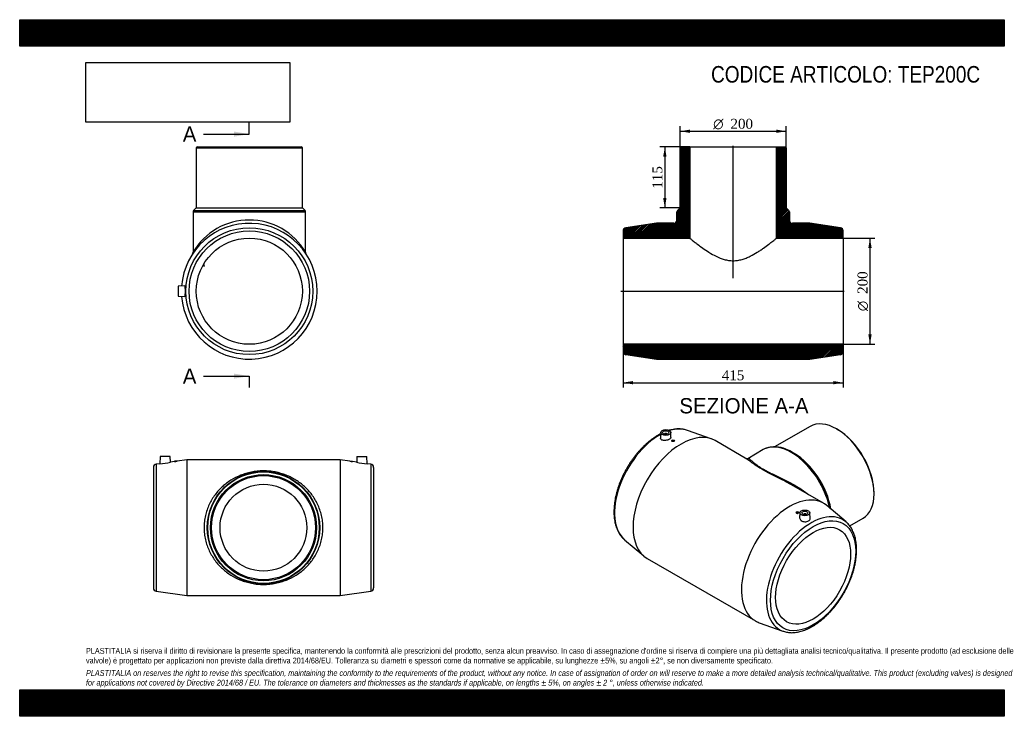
# Model space of a CAD drawing. Header units: millimetres. Extents: x 0 to 1856, y 0 to 1313.
import ezdxf
from ezdxf.enums import TextEntityAlignment as Align
from ezdxf.lldxf.tags import DXFTag

# ---------------------------------------------------------------- set-up
doc = ezdxf.new("R2010")
doc.units = ezdxf.units.MM
doc.header["$LTSCALE"] = 6.25
for name, color, linetype in [('Default', 7, 'Continuous'), ('DV4_Default', 7, 'Continuous'), ('TEP200C', 7, 'Continuous')]:
    doc.layers.add(name, color=color, linetype=linetype)
doc.styles.add('SEACAD_Solid_Edge_ANSI', font='seans.ttf')
doc.styles.add('SEACAD_Solid_Edge_ANSI1_Symbols', font='semeca1.ttf')
doc.styles.add('SEACAD_Times_New_Roman', font='times.ttf')
tags = doc.linetypes.add('CENTER2', pattern=[28.575, 19.05, -3.175, 3.175, -3.175]).pattern_tags.tags
tags[10:11] = [DXFTag(74, 4), DXFTag(75, 0), DXFTag(340, '0'), DXFTag(46, 0.0), DXFTag(50, 0.0), DXFTag(44, 0.0), DXFTag(45, 0.0)]
tags[8:9] = [DXFTag(74, 4), DXFTag(75, 0), DXFTag(340, '0'), DXFTag(46, 0.0), DXFTag(50, 0.0), DXFTag(44, 0.0), DXFTag(45, 0.0)]
tags[6:7] = [DXFTag(74, 4), DXFTag(75, 0), DXFTag(340, '0'), DXFTag(46, 0.0), DXFTag(50, 0.0), DXFTag(44, 0.0), DXFTag(45, 0.0)]
tags[4:5] = [DXFTag(74, 4), DXFTag(75, 0), DXFTag(340, '0'), DXFTag(46, 0.0), DXFTag(50, 0.0), DXFTag(44, 0.0), DXFTag(45, 0.0)]
doc.dimstyles.new('ANSImm', dxfattribs={"dimtxt": 18.75, "dimasz": 18.75, "dimexe": 9.375, "dimexo": 0, "dimgap": 4.6875, "dimtad": 1, "dimdsep": 46, "dimtxsty": 'SEACAD_Times_New_Roman', "dimblk1": '_SE_FILLED', "dimblk2": '_SE_FILLED', "dimsah": 1, "dimcen": 9.375, "dimazin": 0, "dimtfac": 0.85, "dimtdec": 3, "dimtofl": 0, "dimtmove": 0, "dimatfit": 3, "dimfxl": 1, "dimarcsym": 0})
picture_1 = doc.add_image_def('image1.jpg', size_in_pixel=(4302, 1260))

# ---------------------------------------------------------------- blocks, each defined once
blk = doc.blocks.new('SE')
at = {"layer": 'TEP200C', "color": 7, "linetype": 'Continuous'}
for p, q in [((264.6, 489.4), (264.2, 475.9)), ((283.6, 489.4), (264.6, 489.4)), ((284, 478.8), (283.6, 489.4)), ((315.1, 483.4), (296.6, 480.7)), ((315.1, 483.4), (315.1, 227.4)), ((604.1, 483.4), (315.1, 483.4)), ((604.1, 483.4), (604.1, 227.4)), ((622.7, 480.7), (604.1, 483.4)), ((635.6, 489.4), (635.3, 478.8)), ((635.6, 489.4), (654.6, 489.4)), ((655.1, 475.9), (654.6, 489.4)), ((252.1, 469), (252.1, 241.8)), ((264.2, 475.9), (257.3, 474.9)), ((257.3, 474.9), (257.3, 235.9)), ((291.7, 480), (284, 478.8)), ((296.6, 480.9), (291.6, 480.9)), ((291.6, 480.9), (291.6, 480)), ((296.6, 480.7), (296.6, 480.9)), ((622.6, 480.9), (627.6, 480.9)), ((622.6, 480.9), (622.6, 480.7)), ((627.6, 480), (627.6, 480.9)), ((635.3, 478.8), (627.6, 480)), ((662, 474.9), (655.1, 475.9)), ((662, 474.9), (662, 235.9)), ((667.1, 469), (667.1, 241.8)), ((257.3, 235.9), (315.1, 227.4)), ((315.1, 227.4), (604.1, 227.4)), ((604.1, 227.4), (662, 235.9))]:
    blk.add_line(p, q, dxfattribs=at)
for radius in [106, 105.1, 100, 98, 81.8]:
    blk.add_circle((459.6, 355.4), radius, dxfattribs=at)
for centre, radius, start, end in [((258.1, 469), 6, 98.3556, 180), ((255.9, 601.4), 125.7, 273.7807, 282.9306), ((275.4, 607.9), 129, 277.2331, 279.4782), ((643.9, 607.9), 129, 260.5218, 262.7669), ((663.4, 601.4), 125.7, 257.0694, 266.2193), ((661.1, 469), 6, 0, 81.6444), ((258.1, 241.8), 6, 180, 261.6444), ((661.1, 241.8), 6, 278.3556, 0)]:
    blk.add_arc(centre, radius, start, end, dxfattribs=at)
blk.add_open_spline([(347.6, 355.4), (347.6, 359.3), (347.9, 363.1), (348.7, 370.7), (349.3, 374.4), (351, 381.7), (352, 385.3), (354.4, 392.3), (355.8, 395.8), (358.9, 402.3), (360.6, 405.5), (364.2, 411.6), (366.2, 414.5), (372.5, 422.9), (377.1, 428), (384.5, 434.8), (387.1, 437), (392.4, 441.1), (395.2, 443), (403.9, 448.4), (409.9, 451.5), (419.5, 455.3), (422.8, 456.5), (429.6, 458.5), (433.1, 459.4), (440.4, 460.9), (444.1, 461.4), (451.6, 462.2), (455.5, 462.4), (463.2, 462.4), (466.9, 462.2), (474.5, 461.5), (478.2, 461), (489.1, 458.9), (495.9, 456.8), (505.7, 453), (508.9, 451.6), (515, 448.5), (517.9, 446.8), (526.5, 441.5), (531.9, 437.4), (539.5, 430.5), (541.9, 428.1), (546.5, 423), (548.7, 420.4), (554.9, 412.1), (558.6, 406.1), (563.2, 396.2), (564.6, 392.8), (567.1, 385.8), (568.1, 382.2), (569.8, 374.9), (570.5, 371.1), (571.4, 363.5), (571.6, 359.7), (571.6, 352), (571.4, 348.1), (570.6, 340.5), (570, 336.8), (568.4, 329.5), (567.4, 325.9), (565, 318.9), (563.6, 315.4), (559, 305.5), (555.3, 299.4), (547, 288.1), (542.4, 283), (532.4, 273.8), (527, 269.7), (515.5, 262.4), (509.4, 259.4), (499.8, 255.5), (496.4, 254.3), (489.5, 252.3), (486, 251.4), (478.7, 249.9), (475, 249.4), (469.4, 248.8), (467.4, 248.7), (463.6, 248.5), (461.7, 248.4), (456, 248.4), (452.2, 248.6), (444.6, 249.3), (440.9, 249.9), (433.6, 251.3), (430.1, 252.2), (423.2, 254.2), (419.9, 255.3), (410.1, 259.2), (404, 262.3), (395.5, 267.7), (392.7, 269.6), (387.3, 273.7), (384.6, 275.9), (377.1, 282.8), (372.5, 287.8), (366.3, 296.2), (364.4, 299.1), (360.7, 305.2), (359, 308.4), (354.3, 318.3), (351.9, 325.2), (349.4, 336.3), (348.7, 340.1), (347.9, 347.7), (347.6, 351.6), (347.6, 355.4)], degree=3, knots=[0, 0, 0, 0, 0.015625, 0.015625, 0.03125, 0.03125, 0.046875, 0.046875, 0.0625, 0.0625, 0.078125, 0.078125, 0.09375, 0.09375, 0.125, 0.125, 0.140625, 0.140625, 0.15625, 0.15625, 0.1875, 0.1875, 0.203125, 0.203125, 0.21875, 0.21875, 0.234375, 0.234375, 0.25, 0.25, 0.265625, 0.265625, 0.28125, 0.28125, 0.3125, 0.3125, 0.328125, 0.328125, 0.34375, 0.34375, 0.375, 0.375, 0.390625, 0.390625, 0.40625, 0.40625, 0.4375, 0.4375, 0.453125, 0.453125, 0.46875, 0.46875, 0.484375, 0.484375, 0.5, 0.5, 0.515625, 0.515625, 0.53125, 0.53125, 0.546875, 0.546875, 0.5625, 0.5625, 0.59375, 0.59375, 0.625, 0.625, 0.65625, 0.65625, 0.6875, 0.6875, 0.703125, 0.703125, 0.71875, 0.71875, 0.734375, 0.734375, 0.742188, 0.742188, 0.75, 0.75, 0.765625, 0.765625, 0.78125, 0.78125, 0.796875, 0.796875, 0.8125, 0.8125, 0.84375, 0.84375, 0.859375, 0.859375, 0.875, 0.875, 0.90625, 0.90625, 0.921875, 0.921875, 0.9375, 0.9375, 0.96875, 0.96875, 0.984375, 0.984375, 1, 1, 1, 1], dxfattribs=at)
blk = doc.blocks.new('SE1')
at = {"layer": 'TEP200C', "color": 7, "linetype": 'Continuous'}
for p, q in [((1303.9, 522.6), (1259.2, 538.6)), ((1490, 546.3), (1422.9, 507.6)), ((1541.4, 540.6), (1540, 541.4)), ((1208.4, 534.8), (1207.9, 523.9)), ((1215.9, 532), (1215.9, 531.5)), ((1219.9, 531.5), (1219.9, 532)), ((1227.8, 525.6), (1227.4, 534.8)), ((1229.5, 519.5), (1229.5, 518.8)), ((1234.5, 519.3), (1234.5, 519.5)), ((1370.9, 484.7), (1310.9, 519.4)), ((1401.9, 502.4), (1372.5, 485.4)), ((1460.1, 495.3), (1456.4, 497.3)), ((1515.2, 401.4), (1455.2, 436)), ((1610.7, 418.9), (1610.7, 420.5)), ((1557.8, 366.2), (1521.5, 396.9)), ((1463.6, 384.4), (1463.6, 384.1)), ((1468.6, 383.7), (1468.6, 384.4)), ((1470.7, 383.3), (1470.3, 374.2)), ((1478.2, 380.6), (1478.2, 380.1)), ((1482.2, 380.1), (1482.2, 380.6)), ((1490.2, 372.5), (1489.7, 383.3)), ((1564.9, 358.7), (1590, 373.1)), ((1140.3, 332.8), (1176.6, 302.1)), ((1182.9, 297.6), (1387.2, 179.7)), ((1394.2, 176.4), (1438.9, 160.4))]:
    blk.add_line(p, q, dxfattribs=at)
blk.add_arc((1423.6, 456.8), 50.9, 65.7421, 108.6802, dxfattribs=at)
for centre, major_axis, start_param, end_param in [((1540, 459.7), (-50, 86.6), 3.141593, 6.283185), ((1246.9, 408.5), (-64, -110.9), 3.141593, 6.283185), ((1206, 432.1), (-59.7, -103.5), 3.245637, 3.698393), ((1541.4, 460.6), (49, -84.9), 0.785398, 2.356194), ((1206, 432.1), (-59.7, -103.5), 3.900122, 6.17146), ((1217.9, 532), (-2, 0), 2.647628, 6.283185), ((1217.9, 532), (-2, 0), 0, 0.493965), ((1454.9, 410.6), (-53, 91.8), 6.192357, 6.283185), ((1454.9, 410.6), (-53, 91.8), 4.198506, 6.192357), ((1456.4, 411.5), (52.6, -91), 1.034003, 2.515903), ((1460.1, 413.6), (-50, 86.6), 4.1333, 5.497787), ((1451.2, 290.5), (-64, -110.9), 3.037548, 6.283185), ((1492.2, 266.9), (-59.7, -103.5), 3.037548, 6.283185), ((1480.2, 380.6), (2, 0), 0, 3.635557), ((1480.2, 380.6), (2, 0), 5.789221, 6.283185), ((1492.2, 266.9), (-59.7, -103.5), -3.250165, -3.245637), ((1206, 432.1), (-59.7, -103.5), -0.111725, -0.104045), ((1451.2, 290.5), (-64, -110.9), 0, 0.104045), ((1492.2, 266.9), (-59.7, -103.5), 0, 0.098684), ((1492.2, 266.9), (-59.7, -103.5), 0.098684, 0.104045)]:
    blk.add_ellipse(centre, major_axis=major_axis, ratio=0.57735, start_param=start_param, end_param=end_param, dxfattribs=at)
for centre, major_axis in [((1217.9, 534.6), (-9.5, 0)), ((1217.9, 534.6), (-5.75, 0)), ((1232, 519.5), (-2.5, 0)), ((1495.8, 264.8), (-56.8, -98.3)), ((1466.1, 384.4), (2.5, 0)), ((1480.2, 383.2), (9.5, 0)), ((1480.2, 383.2), (5.75, 0)), ((1495.8, 264.8), (-50, -86.6))]:
    blk.add_ellipse(centre, major_axis=major_axis, ratio=0.57735, dxfattribs=at)
for points, knots in [([(1259.2, 538.6), (1259, 538.7), (1257.8, 539.2), (1255, 540), (1251.1, 540.8), (1247, 541.3), (1242.9, 541.5), (1238.6, 541.4), (1234.2, 540.9), (1229.8, 540.1), (1226.4, 539.3), (1224.5, 538.8), (1224.2, 538.7)], [0, 0, 0, 0, 0.0083291, 0.0843297, 0.1606042, 0.237267, 0.3143934, 0.3920157, 0.4701257, 0.5486815, 0.6276184, 0.6457325, 0.6457325, 0.6457325, 0.6457325]), ([(1203.6, 529.7), (1202.7, 529.2), (1200.5, 527.9), (1196.5, 525.3), (1191.9, 522.1), (1187.3, 518.6), (1182.9, 514.8), (1178.4, 510.8), (1174.1, 506.6), (1169.9, 502.2), (1165.8, 497.5), (1161.7, 492.7), (1157.9, 487.7), (1154.1, 482.6), (1150.5, 477.3), (1147.1, 471.8), (1143.8, 466.3), (1140.8, 460.7), (1137.9, 455), (1135.2, 449.2), (1132.7, 443.3), (1130.4, 437.5), (1128.3, 431.6), (1126.5, 425.7), (1124.9, 419.8), (1123.5, 414), (1122.3, 408.2), (1121.4, 402.5), (1120.8, 396.8), (1120.4, 391.2), (1120.2, 385.8), (1120.3, 380.5), (1120.7, 375.3), (1121.3, 370.3), (1122.2, 365.4), (1123.3, 360.8), (1124.7, 356.3), (1126.4, 352.1), (1128.3, 348.1), (1130.4, 344.3), (1132.8, 340.8), (1135.3, 337.6), (1137.8, 335), (1139.3, 333.8), (1139.9, 333.2)], [0, 0, 0, 0, 0.012939, 0.037385, 0.061821, 0.086244, 0.110653, 0.135046, 0.159424, 0.183788, 0.208138, 0.232476, 0.256804, 0.281124, 0.305438, 0.329747, 0.354055, 0.378363, 0.402673, 0.426987, 0.451306, 0.475634, 0.499972, 0.524322, 0.548686, 0.573067, 0.597465, 0.621882, 0.646318, 0.670774, 0.695248, 0.719737, 0.744236, 0.768734, 0.793219, 0.817674, 0.842078, 0.866408, 0.890637, 0.914741, 0.938698, 0.962495, 0.986133, 1, 1, 1, 1]), ([(1208.3, 532.3), (1207.8, 532), (1206.2, 531.2), (1204.7, 530.3), (1203.6, 529.7)], [0.91890491, 0.91890491, 0.91890491, 0.91890491, 0.9456775, 1, 1, 1, 1]), ([(1227.8, 525.6), (1227.8, 525.6), (1227.8, 525.5), (1227.8, 524.9), (1227.5, 524.2), (1226.4, 523), (1225.7, 522.4), (1223.8, 521.4), (1222.7, 520.9), (1220.2, 520.2), (1219, 519.9), (1216.3, 519.6), (1215.1, 519.6), (1212.7, 519.9), (1211.6, 520.1), (1208.9, 521.3), (1207.9, 522.5), (1207.9, 523.9)], [0.4936948, 0.4936948, 0.4936948, 0.4936948, 0.5, 0.5, 0.5625, 0.5625, 0.625, 0.625, 0.6875, 0.6875, 0.75, 0.75, 0.8125, 0.8125, 0.875, 0.875, 1, 1, 1, 1]), ([(1234.5, 519.3), (1234.5, 519.3), (1234.5, 519.3), (1234.5, 518.9), (1234.3, 518.6), (1233.3, 518.1), (1232.7, 517.9), (1231.3, 517.8), (1230.7, 517.8), (1229.8, 518.2), (1229.5, 518.5), (1229.5, 518.9)], [0.4989418, 0.4989418, 0.4989418, 0.4989418, 0.5, 0.5, 0.625, 0.625, 0.75, 0.75, 0.875, 0.875, 1, 1, 1, 1]), ([(1372.5, 485.4), (1372.4, 485.4), (1372.1, 485.2), (1371.4, 485), (1370.7, 485), (1370.3, 485), (1370.2, 485), (1370.2, 485)], [0, 0, 0, 0, 0.0492024, 0.2350747, 0.4034231, 0.5620087, 0.6835197, 0.6835197, 0.6835197, 0.6835197]), ([(1440.6, 444), (1439.5, 444.6), (1438.5, 445.1), (1434, 447.4), (1430.7, 449.1), (1423.9, 452.4), (1420.5, 454.1), (1414, 457.4), (1410.8, 459), (1404.7, 462.2), (1401.7, 463.9), (1396.2, 467), (1393.8, 468.5), (1389.2, 471.4), (1387.1, 472.9), (1381.5, 476.8), (1378.7, 479.1), (1375.1, 481.8), (1374, 482.6), (1372.2, 483.9), (1371.5, 484.3), (1370.9, 484.7)], [0.1825246, 0.1825246, 0.1825246, 0.1825246, 0.1875, 0.1875, 0.203125, 0.203125, 0.21875, 0.21875, 0.234375, 0.234375, 0.25, 0.25, 0.265625, 0.265625, 0.28125, 0.28125, 0.3125, 0.3125, 0.328125, 0.328125, 0.3409793, 0.3409793, 0.3409793, 0.3409793]), ([(1372.5, 485.4), (1372.5, 485.5), (1372.6, 485.5), (1373.4, 485.9), (1374.4, 485.6), (1376.8, 484), (1378.3, 482.8), (1382.3, 479.3), (1384.8, 477.1), (1389.9, 473.2), (1391.9, 471.8), (1396.2, 469), (1398.6, 467.5), (1402.6, 465.2), (1404.1, 464.4), (1406.9, 462.8), (1408.4, 462.1), (1413, 459.7), (1416.1, 458.1), (1422.7, 455), (1426.1, 453.4), (1432.7, 450.2), (1436.1, 448.6), (1446, 443.7), (1452.6, 440.3), (1462.2, 434.8), (1465.4, 433), (1471.5, 429.1), (1474.5, 427.1), (1480.6, 422.7), (1483.8, 420.3), (1486.8, 417.8)], [0.6223376, 0.6223376, 0.6223376, 0.6223376, 0.625, 0.625, 0.65625, 0.65625, 0.6875, 0.6875, 0.71875, 0.71875, 0.734375, 0.734375, 0.75, 0.75, 0.7578125, 0.7578125, 0.765625, 0.765625, 0.78125, 0.78125, 0.796875, 0.796875, 0.8125, 0.8125, 0.84375, 0.84375, 0.859375, 0.859375, 0.875, 0.875, 0.892423, 0.892423, 0.892423, 0.892423]), ([(1463.6, 384.1), (1463.6, 384.1), (1463.6, 384.1), (1463.6, 383.7), (1463.9, 383.2), (1464.8, 382.5), (1465.4, 382.3), (1466.1, 382.3)], [0.7484585, 0.7484585, 0.7484585, 0.7484585, 0.75, 0.75, 0.875, 0.875, 1, 1, 1, 1]), ([(1466.1, 382.3), (1466.8, 382.2), (1467.4, 382.4), (1468.3, 382.9), (1468.6, 383.3), (1468.6, 383.7)], [0, 0, 0, 0, 0.125, 0.125, 0.2483957, 0.2483957, 0.2483957, 0.2483957]), ([(1470.3, 374.2), (1470.3, 374.1), (1470.3, 374), (1470.4, 373), (1470.6, 372.1), (1471.7, 370.4), (1472.4, 369.6), (1475.2, 367.5), (1477.8, 366.7), (1480.4, 366.6)], [0.7424412, 0.7424412, 0.7424412, 0.7424412, 0.75, 0.75, 0.8125, 0.8125, 0.875, 0.875, 1, 1, 1, 1]), ([(1480.4, 366.6), (1481.7, 366.5), (1483, 366.7), (1485.4, 367.2), (1486.5, 367.6), (1488.3, 368.7), (1489, 369.4), (1490, 370.9), (1490.2, 371.7), (1490.2, 372.5), (1490.2, 372.5), (1490.2, 372.5)], [0, 0, 0, 0, 0.0625, 0.0625, 0.125, 0.125, 0.1875, 0.1875, 0.25, 0.25, 0.2509602, 0.2509602, 0.2509602, 0.2509602]), ([(1438.6, 160.6), (1439, 160.4), (1440.5, 159.8), (1443.5, 158.9), (1447.4, 158.2), (1451.5, 157.7), (1455.7, 157.5), (1460, 157.7), (1464.3, 158.2), (1468.8, 159), (1473.3, 160.1), (1477.9, 161.6), (1482.6, 163.3), (1487.2, 165.4), (1491.9, 167.8), (1496.5, 170.4), (1501.1, 173.4), (1505.7, 176.6), (1510.3, 180.1), (1514.8, 183.8), (1519.2, 187.8), (1523.5, 192), (1527.8, 196.4), (1531.9, 201), (1535.9, 205.8), (1539.8, 210.8), (1543.6, 215.9), (1547.2, 221.2), (1550.7, 226.6), (1553.9, 232.1), (1557, 237.7), (1559.9, 243.5), (1562.7, 249.2), (1565.2, 255.1), (1567.5, 260.9), (1569.6, 266.8), (1571.5, 272.7), (1573.1, 278.6), (1574.5, 284.4), (1575.7, 290.2), (1576.6, 296), (1577.3, 301.6), (1577.7, 307.2), (1577.9, 312.7), (1577.8, 318), (1577.5, 323.2), (1576.9, 328.2), (1576, 333.1), (1574.9, 337.8), (1573.5, 342.3), (1571.9, 346.5), (1570.1, 350.5), (1567.9, 354.3), (1565.6, 357.8), (1563.1, 361), (1560.5, 363.8), (1558.9, 365.3), (1558, 366)], [0, 0, 0, 0, 0.005622, 0.023402, 0.041248, 0.059188, 0.077238, 0.095403, 0.113682, 0.132064, 0.150534, 0.169072, 0.187662, 0.206287, 0.224933, 0.24359, 0.262246, 0.280897, 0.299539, 0.318169, 0.336789, 0.355396, 0.373992, 0.392578, 0.411155, 0.429724, 0.448286, 0.466844, 0.485398, 0.503951, 0.522504, 0.541058, 0.559614, 0.578175, 0.596742, 0.615317, 0.633901, 0.652496, 0.671102, 0.689722, 0.708357, 0.727006, 0.74567, 0.764348, 0.783038, 0.801736, 0.820434, 0.839124, 0.857792, 0.876423, 0.894999, 0.913501, 0.931909, 0.950206, 0.968382, 0.986436, 1, 1, 1, 1])]:
    blk.add_open_spline(points, degree=3, knots=knots, dxfattribs=at)
blk.add_open_spline([(1455.2, 436), (1450.4, 438.8), (1445.5, 441.4), (1440.6, 444)], degree=3, dxfattribs=at)
blk = doc.blocks.new('SE2')
at = {"layer": 'TEP200C', "color": 7, "linetype": 'Continuous'}
for p, q in [((334.9, 1072.9), (332.9, 1070.9)), ((332.9, 1070.9), (532.9, 1070.9)), ((332.9, 1070.9), (332.9, 957.9)), ((334.9, 1072.9), (530.9, 1072.9)), ((532.9, 1070.9), (530.9, 1072.9)), ((532.9, 957.9), (532.9, 1070.9)), ((326.9, 950.7), (538.9, 950.7)), ((326.9, 950.7), (326.9, 874.5)), ((332.9, 957.9), (327.7, 952.8)), ((327.7, 952.8), (538, 952.8)), ((332.9, 957.9), (532.9, 957.9)), ((538, 952.8), (532.9, 957.9)), ((538.9, 874.5), (538.9, 950.7)), ((345.3, 849.2), (347.5, 847.9)), ((348.4, 849.7), (346.3, 850.9)), ((347.5, 847.9), (348.4, 849.7)), ((311.3, 810.8), (298.9, 810.4)), ((298.9, 810.4), (298.9, 791.4)), ((298.9, 791.4), (311.3, 791))]:
    blk.add_line(p, q, dxfattribs=at)
for radius in [119.5, 113.6, 100]:
    blk.add_circle((432.9, 800.9), radius, dxfattribs=at)
for centre, radius, start, end in [((329.9, 950.7), 3, 135, 180), ((535.9, 950.7), 3, 0, 45), ((432.9, 800.9), 128, 0, 175.6438), ((432.9, 812.1), 123, 30.4828, 149.5172), ((321, 874.4), 5.83, 329.0162, 1.1008), ((544.8, 874.5), 5.94, 179.0371, 210.6318), ((432.9, 800.9), 128, 184.3562, 0)]:
    blk.add_arc(centre, radius, start, end, dxfattribs=at)
for points, knots in [([(312.1, 794), (312.2, 794.9), (312.3, 796), (312.3, 798.5), (312.4, 799.8), (312.3, 802.4), (312.3, 803.7), (312.3, 806.1), (312.2, 807.2), (312, 809), (311.9, 809.7), (311.6, 810.6), (311.5, 810.8), (311.3, 810.8)], [0, 0, 0, 0, 0.0625, 0.0625, 0.125, 0.125, 0.1875, 0.1875, 0.25, 0.25, 0.3125, 0.3125, 0.3721975, 0.3721975, 0.3721975, 0.3721975]), ([(311.3, 791), (311.3, 791), (311.3, 791), (311.7, 791), (312, 792.1), (312.1, 794)], [0.8718354, 0.8718354, 0.8718354, 0.8718354, 0.875, 0.875, 1, 1, 1, 1])]:
    blk.add_open_spline(points, degree=3, knots=knots, dxfattribs=at)
blk = doc.blocks.new('SE4')
at = {"color": 7, "linetype": 'Continuous', "style": 'SEACAD_Solid_Edge_ANSI'}
blk.add_text('A', height=28.8, dxfattribs=at).set_placement((307.5, 1111.3), align=Align.TOP_LEFT)
blk = doc.blocks.new('SE5')
at = {"color": 7, "linetype": 'Continuous', "style": 'SEACAD_Solid_Edge_ANSI'}
blk.add_text('A', height=28.8, dxfattribs=at).set_placement((307.5, 655.3), align=Align.TOP_LEFT)
blk = doc.blocks.new('SEANNOT_GROUP')
at = {"linetype": 'Continuous'}
blk.add_hatch(color=7, dxfattribs=at).paths.add_polyline_path([(404.1, 1092.1), (432.9, 1096.9), (404.1, 1101.7)])
at = {"color": 7, "linetype": 'Continuous'}
blk.add_lwpolyline([(346.6, 1096.9), (432.9, 1096.9)], dxfattribs=at)
blk = doc.blocks.new('SEANNOT_GROUP1')
at = {"linetype": 'Continuous'}
blk.add_hatch(color=7, dxfattribs=at).paths.add_polyline_path([(404.1, 636.2), (432.9, 641), (404.1, 645.7)])
at = {"color": 7, "linetype": 'Continuous'}
blk.add_lwpolyline([(346.6, 641), (432.9, 641)], dxfattribs=at)
blk = doc.blocks.new('SE3')
at = {"layer": 'Default', "color": 7, "linetype": 'CENTER2'}
for p, q in [((432.9, 1096.9), (432.9, 1118.5)), ((432.9, 641), (432.9, 619.4))]:
    blk.add_line(p, q, dxfattribs=at)
at = {"layer": 'Default', "color": 7, "linetype": 'CENTER2', "const_width": 0.0001}
blk.add_lwpolyline([(432.9, 1096.9), (432.9, 641)], dxfattribs=at)
at = {"layer": 'Default'}
for name in ['SE4', 'SEANNOT_GROUP', 'SE5', 'SEANNOT_GROUP1']:
    blk.add_blockref(name, (0, 0), dxfattribs=at)
blk = doc.blocks.new('SE6')
at = {"layer": 'TEP200C', "linetype": 'Continuous'}
h = blk.add_hatch(dxfattribs=at)
h.set_pattern_fill('LINE', scale=0.629921, angle=45, style=0)
edge = h.paths.add_edge_path()
edge.add_line((1233, 928.9), (1200.5, 928.9))
edge.add_line((1200.5, 928.9), (1142.6, 920.4))
edge.add_arc((1143.5, 914.5), 6, 98.3556, 180)
edge.add_line((1137.5, 914.5), (1137.5, 900.9))
edge.add_line((1137.5, 900.9), (1263.2, 900.9))
edge.add_line((1263.2, 900.9), (1263.2, 1072.9))
edge.add_line((1263.2, 1072.9), (1247, 1072.9))
edge.add_line((1247, 1072.9), (1245, 1070.9))
edge.add_line((1245, 1070.9), (1245, 957.9))
edge.add_line((1245, 957.9), (1239.9, 952.8))
edge.add_arc((1242, 950.7), 3, 135, 180)
edge.add_line((1239, 950.7), (1239, 934.9))
edge.add_arc((1233, 934.9), 6, 270, 360, ccw=False)
h = blk.add_hatch(dxfattribs=at)
h.set_pattern_fill('LINE', scale=0.629921, angle=45, style=0)
edge = h.paths.add_edge_path()
edge.add_arc((1546.5, 914.5), 6, 0, 81.6444)
edge.add_line((1547.4, 920.4), (1489.5, 928.9))
edge.add_line((1489.5, 928.9), (1457, 928.9))
edge.add_arc((1457, 934.9), 6, 180, 270, ccw=False)
edge.add_line((1451, 934.9), (1451, 950.7))
edge.add_arc((1448, 950.7), 3, 0, 45)
edge.add_line((1450.1, 952.8), (1445, 957.9))
edge.add_line((1445, 957.9), (1445, 1070.9))
edge.add_line((1445, 1070.9), (1443, 1072.9))
edge.add_line((1443, 1072.9), (1426.8, 1072.9))
edge.add_line((1426.8, 1072.9), (1426.8, 900.9))
edge.add_line((1426.8, 900.9), (1552.5, 900.9))
edge.add_line((1552.5, 900.9), (1552.5, 914.5))
h = blk.add_hatch(dxfattribs=at)
h.set_pattern_fill('LINE', scale=0.629921, angle=45, style=0)
edge = h.paths.add_edge_path()
edge.add_arc((1143.5, 687.3), 6, 180, 261.6444)
edge.add_line((1142.6, 681.4), (1200.5, 672.9))
edge.add_line((1200.5, 672.9), (1489.5, 672.9))
edge.add_line((1489.5, 672.9), (1547.4, 681.4))
edge.add_arc((1546.5, 687.3), 6, 278.3556, 360)
edge.add_line((1552.5, 687.3), (1552.5, 700.9))
edge.add_line((1552.5, 700.9), (1137.5, 700.9))
edge.add_line((1137.5, 700.9), (1137.5, 687.3))
at = {"layer": 'DV4_Default', "color": 7, "linetype": 'CENTER2'}
for p, q in [((1345, 825.4), (1345, 1074.7)), ((1133.1, 800.9), (1554.3, 800.9))]:
    blk.add_line(p, q, dxfattribs=at)
at = {"layer": 'TEP200C', "color": 7, "linetype": 'Continuous'}
for p, q in [((1245, 1070.9), (1247, 1072.9)), ((1245, 957.9), (1245, 1070.9)), ((1247, 1072.9), (1263.2, 1072.9)), ((1263.2, 1072.9), (1426.8, 1072.9)), ((1263.2, 1072.9), (1263.2, 900.9)), ((1426.8, 900.9), (1426.8, 1072.9)), ((1426.8, 1072.9), (1443, 1072.9)), ((1443, 1072.9), (1445, 1070.9)), ((1445, 1070.9), (1445, 957.9)), ((1239, 934.9), (1239, 950.7)), ((1239.9, 952.8), (1245, 957.9)), ((1445, 957.9), (1450.1, 952.8)), ((1451, 950.7), (1451, 934.9)), ((1200.5, 928.9), (1142.6, 920.4)), ((1233, 928.9), (1200.5, 928.9)), ((1489.5, 928.9), (1457, 928.9)), ((1547.4, 920.4), (1489.5, 928.9)), ((1137.5, 914.5), (1137.5, 900.9)), ((1552.5, 900.9), (1552.5, 914.5)), ((1137.5, 900.9), (1137.5, 700.9)), ((1137.5, 900.9), (1263.2, 900.9)), ((1426.8, 900.9), (1552.5, 900.9)), ((1552.5, 900.9), (1552.5, 700.9)), ((1137.5, 700.9), (1137.5, 687.3)), ((1552.5, 700.9), (1137.5, 700.9)), ((1552.5, 687.3), (1552.5, 700.9)), ((1142.6, 681.4), (1200.5, 672.9)), ((1200.5, 672.9), (1489.5, 672.9)), ((1489.5, 672.9), (1547.4, 681.4))]:
    blk.add_line(p, q, dxfattribs=at)
for centre, radius, start, end in [((1242, 950.7), 3, 135, 180), ((1448, 950.7), 3, 0, 45), ((1233, 934.9), 6, 270, 0), ((1457, 934.9), 6, 180, 270), ((1143.5, 914.5), 6, 98.3556, 180), ((1546.5, 914.5), 6, 0, 81.6444), ((1143.5, 687.3), 6, 180, 261.6444), ((1546.5, 687.3), 6, 278.3556, 0)]:
    blk.add_arc(centre, radius, start, end, dxfattribs=at)
blk.add_open_spline([(1263.2, 900.9), (1263.2, 900.9), (1263.8, 900.4), (1265.6, 899), (1266.3, 898.4), (1268, 897), (1269, 896.3), (1271.1, 894.6), (1272.3, 893.6), (1274.9, 891.6), (1276.3, 890.5), (1280.8, 887.1), (1284.1, 884.6), (1291.4, 879.5), (1295.3, 876.8), (1303.7, 871.6), (1308.2, 869.1), (1317.7, 864.4), (1322.9, 862.3), (1330.9, 860.1), (1333.7, 859.5), (1339.4, 858.6), (1342.2, 858.4), (1347.9, 858.4), (1350.7, 858.6), (1356.4, 859.5), (1359.2, 860.1), (1364.5, 861.6), (1367.1, 862.5), (1372.2, 864.5), (1374.7, 865.6), (1381.9, 869.1), (1386.4, 871.7), (1392.7, 875.6), (1394.7, 876.9), (1398.6, 879.5), (1400.5, 880.8), (1406, 884.7), (1409.3, 887.1), (1413.7, 890.5), (1415.1, 891.6), (1417.7, 893.6), (1418.9, 894.6), (1422.2, 897.1), (1423.9, 898.5), (1426.2, 900.4), (1426.8, 900.9), (1426.8, 900.9)], degree=3, knots=[0, 0, 0, 0, 0.0625, 0.0625, 0.09375, 0.09375, 0.125, 0.125, 0.15625, 0.15625, 0.1875, 0.1875, 0.25, 0.25, 0.3125, 0.3125, 0.375, 0.375, 0.4375, 0.4375, 0.46875, 0.46875, 0.5, 0.5, 0.53125, 0.53125, 0.5625, 0.5625, 0.59375, 0.59375, 0.625, 0.625, 0.6875, 0.6875, 0.71875, 0.71875, 0.75, 0.75, 0.8125, 0.8125, 0.84375, 0.84375, 0.875, 0.875, 0.9375, 0.9375, 1, 1, 1, 1], dxfattribs=at)
blk = doc.blocks.new('DMBLK27')
at = {"layer": 'Default', "linetype": 'Continuous'}
for points in [[(1156.3, 625.5), (1156.3, 631.7), (1137.5, 628.6)], [(1533.8, 625.5), (1552.5, 628.6), (1533.8, 631.7)]]:
    blk.add_hatch(color=7, dxfattribs=at).paths.add_polyline_path(points)
at = {"layer": 'Default', "color": 7, "linetype": 'Continuous'}
for p, q in [((1137.5, 700.9), (1137.5, 619.2)), ((1552.5, 700.9), (1552.5, 619.2)), ((1137.5, 628.6), (1552.5, 628.6))]:
    blk.add_line(p, q, dxfattribs=at)
at = {"layer": 'Default', "color": 7, "linetype": 'Continuous', "style": 'SEACAD_Times_New_Roman'}
blk.add_text('415', height=18.75, dxfattribs=at).set_placement((1323.7, 652), align=Align.TOP_LEFT)
blk = doc.blocks.new('_SE_FILLED')
at = {"color": 0}
blk.add_line((0, 0), (-1, 0), dxfattribs=at)
blk.add_solid([(0, 0), (-1, -0.1665), (-1, 0.1665), (0, 0)], dxfattribs=at)
blk = doc.blocks.new('GDimGGroup')
at = {"layer": 'Default', "linetype": 'Continuous'}
for points in [[(1606.2, 882.2), (1603, 900.9), (1599.9, 882.2)], [(1606.2, 719.7), (1599.9, 719.7), (1603, 700.9)]]:
    blk.add_hatch(color=7, dxfattribs=at).paths.add_polyline_path(points)
at = {"layer": 'Default', "color": 7, "linetype": 'Continuous'}
for p, q in [((1552.5, 900.9), (1612.4, 900.9)), ((1603, 900.9), (1603, 700.9)), ((1552.5, 700.9), (1612.4, 700.9))]:
    blk.add_line(p, q, dxfattribs=at)
for s, height, style, p in [('200', 18.75, 'SEACAD_Times_New_Roman', (1579.6, 795.9)), ('O', 18.8, 'SEACAD_Solid_Edge_ANSI1_Symbols', (1579.6, 763.3))]:
    blk.add_text(s, height=height, rotation=90, dxfattribs=dict(at, style=style)).set_placement(p, align=Align.TOP_LEFT)
blk = doc.blocks.new('GDimGGroup1')
at = {"layer": 'Default', "linetype": 'Continuous'}
for points in [[(1263.8, 1105.4), (1245, 1102.3), (1263.8, 1099.2)], [(1426.3, 1105.4), (1426.3, 1099.2), (1445, 1102.3)]]:
    blk.add_hatch(color=7, dxfattribs=at).paths.add_polyline_path(points)
at = {"layer": 'Default', "color": 7, "linetype": 'Continuous'}
for p, q in [((1245, 1070.9), (1245, 1111.7)), ((1245, 1102.3), (1445, 1102.3)), ((1445, 1070.9), (1445, 1111.7))]:
    blk.add_line(p, q, dxfattribs=at)
for s, height, style, p in [('O', 18.8, 'SEACAD_Solid_Edge_ANSI1_Symbols', (1307.4, 1125.7)), ('200', 18.75, 'SEACAD_Times_New_Roman', (1340, 1125.7))]:
    blk.add_text(s, height=height, dxfattribs=dict(at, style=style)).set_placement(p, align=Align.TOP_LEFT)
blk = doc.blocks.new('DMBLK28')
at = {"layer": 'Default', "linetype": 'Continuous'}
for points in [[(1213.1, 1054.2), (1219.4, 1054.2), (1216.3, 1072.9)], [(1213.1, 976.7), (1216.3, 957.9), (1219.4, 976.7)]]:
    blk.add_hatch(color=7, dxfattribs=at).paths.add_polyline_path(points)
at = {"layer": 'Default', "color": 7, "linetype": 'Continuous'}
for p, q in [((1263.2, 1072.9), (1206.9, 1072.9)), ((1216.3, 1072.9), (1216.3, 957.9)), ((1245, 957.9), (1206.9, 957.9))]:
    blk.add_line(p, q, dxfattribs=at)
at = {"layer": 'Default', "color": 7, "linetype": 'Continuous', "style": 'SEACAD_Times_New_Roman'}
blk.add_text('115', height=18.75, rotation=90, dxfattribs=at).set_placement((1192.8, 994.1), align=Align.TOP_LEFT)

msp = doc.modelspace()

# ---------------------------------------------------------------- hatches: boundary and pattern name
at = {"layer": 'Default', "linetype": 'Continuous'}
h = msp.add_hatch(dxfattribs=at)
h.set_pattern_fill('LINE', scale=0.629921, angle=45, style=0)
h.paths.add_polyline_path([(1856.25, 1262.5), (1856.25, 1312.5), (0, 1312.5), (0, 1262.5)])
for points in [[(1856.25, 1262.5), (1856.25, 1312.5), (0, 1312.5), (0, 1262.5)], [(1856.25, 0), (1856.25, 50), (0, 50), (0, 0)]]:
    msp.add_hatch(color=7, dxfattribs=at).paths.add_polyline_path(points)
h = msp.add_hatch(dxfattribs=at)
h.set_pattern_fill('LINE', scale=0.629921, angle=45, style=0)
h.paths.add_polyline_path([(1856.25, 0), (1856.25, 50), (0, 50), (0, 0)])

# ---------------------------------------------------------------- linework, layer by layer
at = {"layer": 'Default', "color": 7, "linetype": 'Continuous'}
for p, q in [((0, 1312.5), (1856.25, 1312.5)), ((0, 1262.5), (0, 1312.5)), ((1856.25, 1312.5), (1856.25, 1262.5)), ((1856.25, 1262.5), (0, 1262.5)), ((0, 50), (1856.25, 50)), ((0, 0), (0, 50)), ((1856.25, 50), (1856.25, 0)), ((1856.25, 0), (0, 0))]:
    msp.add_line(p, q, dxfattribs=at)

# ---------------------------------------------------------------- block references
at = {"layer": 'Default'}
for name in ['SE3', 'GDimGGroup1', 'SE2', 'SE6', 'GDimGGroup', 'SE1', 'SE']:
    msp.add_blockref(name, (0, 0), dxfattribs=at)

# ---------------------------------------------------------------- texts
at = {"layer": 'Default', "color": 7, "linetype": 'Continuous', "style": 'SEACAD_Solid_Edge_ANSI'}
msp.add_text('SEZIONE A-A', height=28.75, dxfattribs=at).set_placement((1243.63, 599.466), align=Align.TOP_LEFT)
at = {"layer": 'Default', "attachment_point": 1}
for s, insert, char_height, width in [('{\\fArial Narrow|b0||i0||c0|p34;\\C7;\\H31.25;\\W1.;CODICE ARTICOLO: TEP200C}', (1303.412, 1225.209), 31.25, 530.06328), ("{\\fArial Narrow|b0||i0||c0|p34;\\C7;\\H10.9375;\\W1.;PLASTITALIA si riserva il diritto di revisionare la presente specifica, mantenendo la conformità alle prescrizioni del prodotto, senza alcun preavviso. In caso di assegnazione d'ordine si riserva di compiere una più dettagliata analisi tecnico/qualitativa. Il presente prodotto (ad esclusione delle \\P}{\\fArial Narrow|b0||i0||c0|p34;\\C7;\\H10.9375;\\W1.;valvole) è progettato per applicazioni non previste dalla direttiva 2014/68/EU. Tolleranza su diametri e spessori come da normative se applicabile, su lunghezze ±5%, su angoli ±2°, se non diversamente specificato.\\P}{\\fArial Narrow|b0||i0||c0|p34;\\C7;\\H3.125;\\W1.;   \\P}{\\fArial Narrow|b0||i1||c0|p34;\\C7;\\H10.9375;\\W1.;PLASTITALIA on reserves the right to revise this specification, maintaining the conformity to the requirements of the product, without any notice. In case of assignation of order on will reserve to make a more detailed analysis technical/qualitative. This product (excluding valves) is designed \\P}{\\fArial Narrow|b0||i1||c0|p34;\\C7;\\H10.9375;\\W1.;for applications not covered by Directive 2014/68 / EU. The tolerance on diameters and thicknesses as the standards if applicable, on lengths ± 5%, on angles ± 2 °, unless otherwise indicated.\\P}", (125, 128.765), 10.9375, 1606.25)]:
    msp.add_mtext(s, dxfattribs=dict(at, insert=insert, char_height=char_height, width=width))

# ---------------------------------------------------------------- dimensions: what is measured, and where the dimension line sits
at = {"layer": 'Default', "color": 7, "linetype": 'Continuous'}
for base, p1, p2, angle, picture, middle, dimtype in [((1216.26, 957.905), (1263.218, 1072.905), (1245.018, 957.905), 90, 'DMBLK28', (1216.26, 1015.405), 160), ((1137.518, 628.594), (1137.518, 700.905), (1552.518, 700.905), 0, 'DMBLK27', (1345.018, 628.594), 161)]:
    dim = msp.add_linear_dim(base=base, p1=p1, p2=p2, angle=angle, text='\\A1;<>', dimstyle='ANSImm', dxfattribs=at)
    dim.commit()
    dim.dimension.update_dxf_attribs({"geometry": picture, "text_midpoint": middle, "dimtype": dimtype})

# ---------------------------------------------------------------- pictures from other files: only their frames are drawn
image = msp.add_image(picture_1, insert=(125, 1119.395), size_in_units=(384.107, 112.5))
image.dxf.flags = 7

doc.saveas('drawing.dxf')
